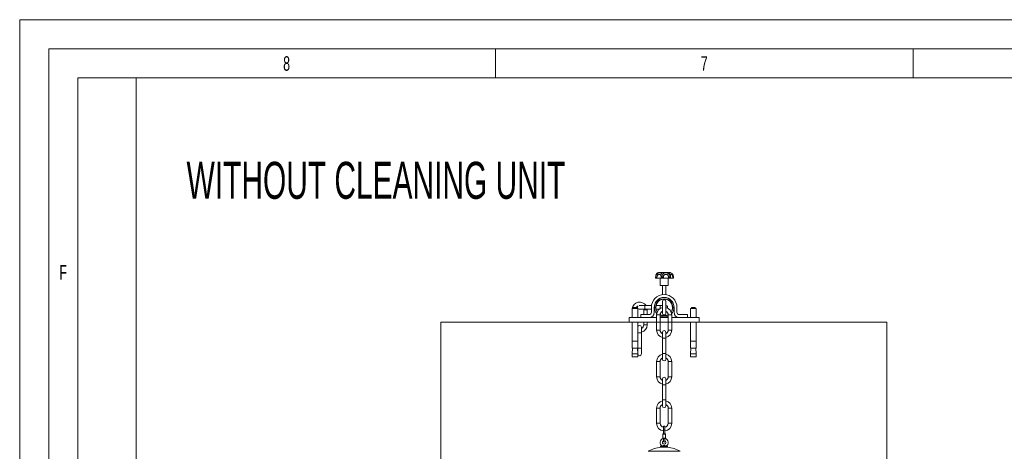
# Model space of a CAD drawing. Header units: millimetres. Extents: x 0 to 594, y 0 to 420.
# Tile 29 of 49: x 0 to 169, y 346 to 420. Entities that reach past the tile are written whole.
import ezdxf

# ---------------------------------------------------------------- set-up
doc = ezdxf.new("R2010")
doc.units = ezdxf.units.MM
doc.styles.add('SLDTEXTSTYLE0', font='TXT', dxfattribs={"width": 0.605})
doc.styles.add('SLDTEXTSTYLE1', font='TXT', dxfattribs={"width": 0.638186})

msp = doc.modelspace()

# ---------------------------------------------------------------- linework, layer by layer
at = {"color": 133, "linetype": 'Continuous', "lineweight": 0, "true_color": 0x71e1e1}
for p, q in [((594, 420.00007), (0, 420.00007)), ((0, 420.00007), (0, 0)), ((5, 415.00007), (5, 5)), ((589, 415.00007), (5, 415.00007)), ((81.75, 415.00007), (81.75, 410.00007)), ((153.5, 415.00007), (153.5, 410.00007)), ((10, 410.00007), (10, 343.3334)), ((81.75, 410.00007), (10, 410.00007)), ((20, 410.00007), (20, 10)), ((153.5, 410.00007), (81.75, 410.00007)), ((225.25, 410.00007), (153.5, 410.00007))]:
    msp.add_line(p, q, dxfattribs=at)
at = {"color": 7, "linetype": 'Continuous', "lineweight": 15}
for p, q in [((109.2589, 375.83242), (109.2589, 375.63242)), ((109.26493, 375.63242), (109.2589, 375.63242)), ((109.26493, 375.83242), (109.26493, 375.63242)), ((109.26589, 375.63242), (109.26493, 375.63242)), ((109.26716, 375.86372), (109.26529, 375.83261)), ((109.26589, 375.83242), (109.26589, 375.63242)), ((109.28319, 375.63242), (109.26589, 375.63242)), ((109.28319, 375.83242), (109.49125, 375.83242)), ((109.28319, 375.83242), (109.28319, 375.63242)), ((109.49125, 375.63242), (109.28319, 375.63242)), ((109.49125, 375.83242), (109.49125, 375.63242)), ((109.49125, 375.63242), (110.18726, 375.63242)), ((109.92223, 376.63242), (111.52223, 376.63242)), ((110.02223, 375.63242), (110.02223, 374.38242)), ((110.18726, 375.83242), (110.36793, 375.83242)), ((110.18726, 375.63242), (110.18726, 375.83242)), ((110.36793, 375.63242), (110.18726, 375.63242)), ((110.36793, 375.83242), (110.6052, 375.83242)), ((110.36793, 375.63242), (110.36793, 375.83242)), ((110.6052, 375.63242), (110.36793, 375.63242)), ((110.6052, 375.83242), (110.6052, 375.63242)), ((110.6052, 375.63242), (111.47239, 375.63242)), ((111.42223, 374.38242), (111.42223, 375.63242)), ((111.47239, 375.83242), (111.71947, 375.83242)), ((111.47239, 375.63242), (111.47239, 375.83242)), ((111.71947, 375.63242), (111.47239, 375.63242)), ((111.71947, 375.63242), (111.71947, 375.83242)), ((111.80798, 375.63242), (111.71947, 375.63242)), ((111.80585, 376.09694), (111.80578, 376.06993)), ((111.80798, 375.63242), (111.80798, 375.83242)), ((111.80798, 375.63242), (112.19263, 375.63242)), ((112.19263, 375.83242), (112.32006, 375.83242)), ((112.19263, 375.63242), (112.19263, 375.83242)), ((112.32006, 375.63242), (112.19263, 375.63242)), ((112.32006, 375.63242), (112.32006, 375.83242)), ((111.42223, 374.38242), (110.02223, 374.38242)), ((110.42223, 374.38242), (110.42223, 372.81187)), ((111.02223, 372.81187), (111.02223, 374.38242)), ((105.39723, 370.62242), (105.39723, 370.42242)), ((105.39723, 370.62242), (106.04723, 370.62242)), ((106.04723, 370.42242), (106.04723, 370.62242)), ((107.42223, 370.93242), (106.42223, 370.93242)), ((108.54278, 370.93242), (107.42223, 370.93242)), ((108.52223, 370.63242), (108.52223, 369.78242)), ((109.02223, 369.78242), (109.02223, 370.63242)), ((109.06415, 370.93242), (109.04891, 370.93242)), ((110.02223, 370.93242), (109.32917, 370.93242)), ((110.42223, 370.93242), (110.02143, 370.93242)), ((110.42223, 371.63242), (110.42223, 369.63242)), ((111.02223, 369.63242), (111.02223, 371.63242)), ((112.42223, 370.63242), (112.42223, 369.78242)), ((112.92223, 369.78242), (112.92223, 370.63242)), ((115.39723, 370.62242), (115.39723, 370.42242)), ((115.39723, 370.62242), (116.04723, 370.62242)), ((116.04723, 370.42242), (116.04723, 370.62242)), ((104.72223, 368.88242), (104.72223, 368.08242)), ((104.72223, 368.88242), (109.42223, 368.88242)), ((105.22223, 370.42242), (105.22223, 368.88242)), ((105.22223, 370.42242), (106.22223, 370.42242)), ((106.22223, 368.88242), (106.22223, 370.42242)), ((106.42223, 370.33242), (107.42223, 370.33242)), ((106.72223, 369.38242), (106.72223, 368.88242)), ((108.12223, 369.38242), (106.72223, 369.38242)), ((106.72223, 368.88242), (108.12223, 368.88242)), ((107.21505, 370.33242), (107.22223, 370.23242)), ((107.22223, 370.23242), (107.22223, 369.38242)), ((107.42223, 370.33242), (108.52223, 370.33242)), ((107.82223, 370.23242), (107.81838, 370.33242)), ((107.82223, 369.38242), (107.82223, 370.23242)), ((109.02223, 370.33242), (109.06415, 370.33242)), ((109.32917, 370.33242), (109.89157, 370.33242)), ((109.42223, 369.33242), (109.42223, 366.73242)), ((110.02223, 366.73242), (110.02223, 369.33242)), ((110.02223, 368.88242), (111.42223, 368.88242)), ((111.42223, 369.33242), (111.42223, 366.73242)), ((112.02223, 366.73242), (112.02223, 369.33242)), ((112.02223, 368.88242), (116.72223, 368.88242)), ((114.72223, 369.38242), (113.32223, 369.38242)), ((113.32223, 368.88242), (114.72223, 368.88242)), ((114.72223, 368.88242), (114.72223, 369.38242)), ((115.22223, 370.42242), (115.22223, 368.88242)), ((115.22223, 370.42242), (116.22223, 370.42242)), ((116.22223, 368.88242), (116.22223, 370.42242)), ((116.72223, 368.88242), (116.72223, 368.08242)), ((104.72223, 368.08242), (109.42223, 368.08242)), ((105.22223, 368.08242), (105.22223, 364.82242)), ((106.22223, 364.82242), (106.22223, 368.08242)), ((106.82223, 366.23242), (106.82223, 367.23242)), ((107.22223, 368.08242), (107.22223, 367.63241)), ((107.82223, 367.63241), (107.82223, 368.08242)), ((110.02223, 368.08242), (111.42223, 368.08242)), ((112.02223, 368.08242), (116.72223, 368.08242)), ((115.22223, 368.08242), (115.22223, 364.82242)), ((116.22223, 364.82242), (116.22223, 368.08242)), ((106.82223, 363.63242), (106.82223, 366.23242)), ((110.42223, 366.33242), (110.42223, 365.33162)), ((111.02223, 365.33322), (111.02223, 366.33242)), ((105.22223, 364.82242), (105.22223, 363.62242)), ((105.22223, 364.82242), (106.22223, 364.82242)), ((106.22223, 363.62242), (106.22223, 364.82242)), ((110.42223, 365.33242), (110.42223, 362.73242)), ((111.02223, 362.73242), (111.02223, 365.33242)), ((115.22223, 364.82242), (115.22223, 363.62242)), ((115.22223, 364.82242), (116.22223, 364.82242)), ((116.22223, 363.62242), (116.22223, 364.82242)), ((105.30298, 363.62242), (105.22223, 362.67242)), ((105.22223, 363.62242), (106.22223, 363.62242)), ((105.22223, 362.67242), (105.22223, 362.12242)), ((105.22223, 362.67242), (106.22223, 362.67242)), ((105.22223, 362.12242), (106.22223, 362.12242)), ((106.22223, 362.67242), (106.14148, 363.62242)), ((106.22223, 363.63242), (106.22223, 362.67242)), ((106.22223, 362.12242), (106.22223, 362.67242)), ((106.82223, 362.63242), (106.82223, 363.63242)), ((110.42223, 362.73242), (110.42223, 361.73242)), ((111.02223, 361.73242), (111.02223, 362.73242)), ((115.30298, 363.62242), (115.22223, 362.67242)), ((115.22223, 363.62242), (116.22223, 363.62242)), ((115.22223, 362.67242), (115.22223, 362.12242)), ((115.22223, 362.67242), (116.22223, 362.67242)), ((115.22223, 362.12242), (116.22223, 362.12242)), ((116.22223, 362.67242), (116.14148, 363.62242)), ((116.22223, 362.12242), (116.22223, 362.67242)), ((109.42223, 361.33242), (109.42223, 358.73242)), ((110.02223, 358.73242), (110.02223, 361.33242)), ((111.42223, 361.33242), (111.42223, 358.73242)), ((112.02223, 358.73242), (112.02223, 361.33242)), ((110.42223, 358.33242), (110.42223, 357.33162)), ((110.42223, 357.33242), (110.42223, 354.73242)), ((111.02223, 357.33322), (111.02223, 358.33242)), ((111.02223, 354.73242), (111.02223, 357.33242)), ((110.42223, 354.73242), (110.42223, 353.73242)), ((111.02223, 353.73242), (111.02223, 354.73242)), ((109.42223, 353.33242), (109.42223, 350.73242)), ((110.02223, 350.73242), (110.02223, 353.33242)), ((111.42223, 353.33242), (111.42223, 350.73242)), ((112.02223, 350.73242), (112.02223, 353.33242)), ((110.53723, 348.93242), (110.49723, 348.89242)), ((110.49723, 348.89242), (110.49723, 348.17242)), ((110.94723, 348.89242), (110.49723, 348.89242)), ((110.53723, 348.93242), (110.90723, 348.93242)), ((110.59723, 350.13242), (110.59723, 349.63242)), ((110.59723, 349.63242), (110.59723, 348.93242)), ((110.84723, 349.63242), (110.84723, 350.13242)), ((110.84723, 348.93242), (110.84723, 349.63242)), ((110.94723, 348.89242), (110.90723, 348.93242)), ((110.94723, 348.17242), (110.94723, 348.89242)), ((110.12223, 346.79242), (110.12223, 346.63242)), ((110.12223, 346.79242), (111.32223, 346.79242)), ((110.49723, 348.17242), (110.53723, 348.13242)), ((110.49723, 348.17242), (110.94723, 348.17242)), ((110.90723, 348.13242), (110.53723, 348.13242)), ((110.88993, 346.88242), (110.55452, 346.88242)), ((110.59723, 348.13242), (110.59723, 347.63242)), ((110.84723, 347.63242), (110.84723, 348.13242)), ((110.90723, 348.13242), (110.94723, 348.17242)), ((111.32223, 346.63242), (111.32223, 346.79242)), ((110.12223, 346.63242), (111.32223, 346.63242))]:
    msp.add_line(p, q, dxfattribs=at)
at = {"color": 8, "linetype": 'Continuous', "lineweight": 15}
for p, q in [((109.26493, 375.83242), (109.26589, 375.83242)), ((109.2659, 375.83242), (109.28319, 375.83242)), ((111.71947, 375.83242), (111.80798, 375.83242)), ((107.42223, 370.93242), (107.42223, 370.63242)), ((107.42223, 370.63242), (107.42223, 370.33242)), ((107.82223, 370.23242), (107.22223, 370.23242)), ((112.02223, 369.33242), (111.42223, 369.33242)), ((107.82223, 367.63242), (107.22223, 367.63242)), ((106.22223, 366.23242), (106.52223, 366.23242)), ((106.52223, 366.23242), (106.82223, 366.23242)), ((109.42223, 366.73242), (110.02223, 366.73242)), ((112.02223, 366.73242), (111.42223, 366.73242)), ((106.22223, 363.63242), (106.52223, 363.63242)), ((106.52223, 363.63242), (106.82223, 363.63242)), ((110.42223, 362.73242), (110.72223, 362.73242)), ((110.72223, 362.73242), (111.02223, 362.73242)), ((110.02223, 361.33242), (109.42223, 361.33242)), ((110.02223, 358.73242), (109.42223, 358.73242)), ((111.42223, 358.73242), (112.02223, 358.73242)), ((110.42223, 354.73242), (110.72223, 354.73242)), ((110.72223, 354.73242), (111.02223, 354.73242)), ((109.42223, 353.33242), (110.02223, 353.33242)), ((112.02223, 353.33242), (111.42223, 353.33242)), ((109.42223, 350.73242), (110.02223, 350.73242)), ((110.84723, 349.63242), (110.59723, 349.63242)), ((107.97223, 345.92556), (113.47223, 345.92556))]:
    msp.add_line(p, q, dxfattribs=at)
at = {"color": 7, "linetype": 'Continuous', "lineweight": 0}
for p, q in [((72.36, 368.08242), (148.99112, 368.08242)), ((72.36, 368.08242), (72.36, 249.45713)), ((148.99112, 368.08242), (148.99112, 249.45713))]:
    msp.add_line(p, q, dxfattribs=at)
at = {"color": 7, "linetype": 'Continuous', "lineweight": 15}
for centre, radius, start, end in [((109.92223, 375.83242), 0.8, 90, 113.576583), ((111.52223, 375.83242), 0.8, 24.7793416, 90), ((110.72223, 370.63242), 2.2, 0, 180), ((110.72223, 370.63242), 1.7, 0, 180), ((110.72223, 370.63242), 1.685, 90, 220.3967665), ((110.72223, 370.63242), 1.685, 319.6032335, 90), ((106.52223, 370.23242), 1.3, 32.5789704, 171.5958984), ((106.52223, 370.23242), 0.7, 113.1171441, 146.1415633), ((106.42223, 370.63242), 0.3, 125.6450495, 224.427004), ((110.72223, 370.63242), 1.475, 90, 214.5626955), ((110.72223, 370.63242), 1.425, 90, 213.2351816), ((110.72223, 369.33242), 1.3, 103.3423638, 180), ((110.72223, 371.63242), 0.3, 90, 180), ((110.72223, 370.63242), 1.475, 325.4373045, 90), ((110.72223, 370.63242), 1.425, 326.7648184, 90), ((110.72223, 371.63242), 0.3, 0, 90), ((111.02223, 370.63242), 0.3, 334.0107664, 90), ((110.72223, 369.33242), 1.3, 0, 76.6576362), ((106.42223, 370.63242), 0.3, 228.1896851, 270), ((108.12223, 369.78242), 0.9, 270, 0), ((108.12223, 369.78242), 0.4, 270, 0), ((110.72223, 369.33242), 0.7, 115.3769335, 179.9750452), ((110.72223, 370.63242), 1.475, 241.6683246, 298.3316754), ((110.72223, 370.63242), 1.685, 245.4535846, 294.5464154), ((110.72223, 370.63242), 1.425, 240.6876261, 299.3123739), ((110.72223, 369.63242), 0.3, 180, 270), ((110.72223, 369.63242), 0.3, 270, 0), ((110.72223, 369.33242), 0.7, 0, 64.6230665), ((113.32223, 369.78242), 0.9, 180, 270), ((113.32223, 369.78242), 0.4, 180, 270), ((106.52223, 367.23242), 0.3, 0, 180), ((106.52223, 367.63242), 1.3, 283.3423638, 0), ((106.52223, 367.63242), 0.7, 295.3769335, 359.9750452), ((110.72223, 366.73242), 1.3, 180, 256.6576362), ((110.72223, 366.73242), 0.7, 180, 244.6230665), ((110.72223, 366.33242), 0.3, 0, 180), ((110.72223, 366.73242), 0.7, 295.3769335, 360), ((110.72223, 366.73242), 1.3, 283.3423638, 360), ((106.52223, 362.63242), 0.3, 180, 0), ((110.72223, 361.33242), 1.3, 103.3423638, 180), ((110.72223, 361.33242), 1.3, 0.0046251, 76.6576362), ((110.72223, 361.33242), 0.7, 115.3769335, 180), ((110.72223, 361.73242), 0.3, 180, 0), ((110.72223, 361.33242), 0.7, 0, 64.6230665), ((110.72223, 358.73242), 1.3, 180, 256.6576362), ((110.72223, 358.73242), 0.7, 180, 244.6230665), ((110.72223, 358.33242), 0.3, 0, 180), ((110.72223, 358.73242), 0.7, 295.3769335, 0), ((110.72223, 358.73242), 1.3, 283.3423638, 0), ((110.72223, 353.33242), 1.3, 103.3423638, 180), ((110.72223, 353.33242), 0.7, 115.3769335, 180), ((110.72223, 353.73242), 0.3, 180, 0), ((110.72223, 353.33242), 1.3, 360, 76.6576362), ((110.72223, 353.33242), 0.7, 0, 64.6230665), ((110.72223, 350.73242), 1.3, 180, 264.4822656), ((110.72223, 350.73242), 0.7, 180, 259.7134394), ((110.72223, 350.13242), 0.125, 0, 180), ((110.72223, 350.73242), 1.3, 275.5177344, 0), ((110.72223, 350.73242), 0.7, 280.2865606, 359.9750452), ((110.72223, 347.43242), 0.7, 100.2865606, 246.1044913), ((110.72223, 347.43242), 0.3, 114.6243184, 0), ((110.72223, 347.63242), 0.125, 180, 0), ((110.72223, 347.43242), 0.7, 293.8955087, 79.7134394), ((110.72223, 347.43242), 0.3, 0, 65.3756816), ((110.72223, 341.16242), 5.5, 95.9870725, 120), ((110.72223, 341.16242), 5.5, 60, 84.0129275)]:
    msp.add_arc(centre, radius, start, end, dxfattribs=at)
for points, knots in [([(109.50864, 376.50134), (109.50884, 376.50155), (109.51009, 376.50281), (109.50302, 376.49582), (109.48735, 376.47968), (109.45579, 376.44314), (109.40987, 376.37856), (109.35809, 376.28292), (109.31151, 376.16171), (109.27976, 376.02395), (109.26486, 375.91156), (109.26737, 375.84745), (109.26797, 375.83234)], [0, 0, 0, 0, 0.006159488, 0.038290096, 0.100577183, 0.214078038, 0.346812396, 0.495820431, 0.649634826, 0.801177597, 0.953168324, 1, 1, 1, 1]), ([(109.34621, 376.16441), (109.34598, 376.16386), (109.31406, 376.08599), (109.28703, 375.9733), (109.28395, 375.86041), (109.28319, 375.83242)], [0, 0, 0, 0, 0.005304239, 0.753391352, 1, 1, 1, 1]), ([(109.34621, 376.16441), (109.38124, 376.2197), (109.45635, 376.33827), (109.63603, 376.47308), (109.84087, 376.55056), (109.99356, 376.56809), (110.12114, 376.56184), (110.1907, 376.53831), (110.26489, 376.48142), (110.32072, 376.40596), (110.36256, 376.28283), (110.37835, 376.19332), (110.38345, 376.16441)], [0, 0, 0, 0, 0.112946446, 0.242170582, 0.383709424, 0.49951803, 0.542068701, 0.679357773, 0.703379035, 0.820487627, 0.942015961, 1, 1, 1, 1]), ([(110.18726, 375.83242), (110.18605, 375.87897), (110.18369, 375.9699), (110.16315, 376.09322), (110.12624, 376.19106), (110.05997, 376.26547), (109.95284, 376.2964), (109.81485, 376.28796), (109.68241, 376.23515), (109.58085, 376.14033), (109.51651, 376.01789), (109.49322, 375.90971), (109.49165, 375.84789), (109.49125, 375.83242)], [0, 0, 0, 0, 0.094746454, 0.185057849, 0.268002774, 0.347818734, 0.466930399, 0.589552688, 0.689570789, 0.777061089, 0.873820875, 0.968427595, 1, 1, 1, 1]), ([(109.60174, 376.56465), (109.59753, 376.56306), (109.58096, 376.55682), (109.5579, 376.54234), (109.53561, 376.52601), (109.5242, 376.51624), (109.51799, 376.51064), (109.51145, 376.50445), (109.50543, 376.4986), (109.49908, 376.49172), (109.4958, 376.48816)], [0, 0, 0, 0, 0.063792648, 0.251073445, 0.386561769, 0.456510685, 0.51418093, 0.600394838, 0.793579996, 1, 1, 1, 1]), ([(110.36793, 375.83242), (110.36937, 375.91531), (110.37134, 376.02894), (110.38053, 376.13548), (110.38339, 376.16386), (110.38345, 376.16441)], [0, 0, 0, 0, 0.72559833, 0.994698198, 1, 1, 1, 1]), ([(110.38345, 376.16441), (110.40762, 376.2197), (110.45943, 376.33827), (110.59356, 376.47308), (110.76667, 376.55056), (110.92998, 376.56809), (111.09807, 376.56184), (111.2167, 376.53831), (111.36487, 376.48142), (111.49454, 376.40596), (111.6113, 376.28283), (111.66005, 376.19332), (111.6758, 376.16441)], [0, 0, 0, 0, 0.11294643, 0.242170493, 0.383709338, 0.499518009, 0.542068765, 0.679357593, 0.703379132, 0.820487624, 0.942015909, 1, 1, 1, 1]), ([(111.47239, 375.83242), (111.46921, 375.87897), (111.46302, 375.9699), (111.41309, 376.09322), (111.33529, 376.19106), (111.21613, 376.26547), (111.0579, 376.2964), (110.89416, 376.28796), (110.76279, 376.23515), (110.67464, 376.14033), (110.62404, 376.01789), (110.60667, 375.90971), (110.60549, 375.84789), (110.6052, 375.83242)], [0, 0, 0, 0, 0.094746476, 0.185057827, 0.268002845, 0.347818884, 0.466930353, 0.589552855, 0.689570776, 0.777061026, 0.873820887, 0.968427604, 1, 1, 1, 1]), ([(111.6758, 376.16441), (111.6709, 376.2197), (111.66041, 376.33827), (111.64798, 376.47308), (111.659, 376.55056), (111.70996, 376.56809), (111.79199, 376.56184), (111.87035, 376.53831), (111.98093, 376.48142), (112.0868, 376.40596), (112.19056, 376.28283), (112.23555, 376.19332), (112.25009, 376.16441)], [0, 0, 0, 0, 0.112946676, 0.242170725, 0.38370932, 0.499517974, 0.54206897, 0.679357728, 0.703379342, 0.820487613, 0.942015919, 1, 1, 1, 1]), ([(111.71947, 375.83242), (111.71542, 375.91531), (111.70988, 376.02894), (111.68401, 376.13548), (111.67595, 376.16386), (111.6758, 376.16441)], [0, 0, 0, 0, 0.725598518, 0.994698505, 1, 1, 1, 1]), ([(111.79547, 375.83242), (111.79541, 375.8645), (111.79529, 375.93004), (111.79367, 376.01415), (111.79382, 376.05654), (111.79388, 376.07268)], [0, 0, 0, 0, 0.372376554, 0.76096739, 1, 1, 1, 1]), ([(111.80783, 375.83242), (111.80772, 375.86541), (111.8075, 375.93251), (111.80575, 376.02085), (111.80471, 376.07913), (111.80522, 376.09627), (111.80524, 376.09693)], [0, 0, 0, 0, 0.339839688, 0.691371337, 0.98813397, 1, 1, 1, 1]), ([(112.31997, 375.83242), (112.31348, 375.91531), (112.3046, 376.02894), (112.26316, 376.13548), (112.25025, 376.16386), (112.25, 376.16441)], [0, 0, 0, 0, 0.725598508, 0.994698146, 1, 1, 1, 1]), ([(112.32006, 375.83242), (112.31358, 375.91531), (112.3047, 376.02894), (112.26325, 376.13548), (112.25034, 376.16386), (112.25009, 376.16441)], [0, 0, 0, 0, 0.7255984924, 0.99469819, 1, 1, 1, 1]), ([(110.55452, 346.88242), (110.54675, 346.86901), (110.52961, 346.83944), (110.49966, 346.8059), (110.47619, 346.78226), (110.47415, 346.7804), (110.47324, 346.77956)], [0, 0, 0, 0, 0.21272805, 0.468925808, 0.7622161, 1, 1, 1, 1]), ([(110.55452, 346.88242), (110.59384, 346.90102), (110.64744, 346.92638), (110.70649, 346.93115), (110.72223, 346.93242)], [0, 0, 0, 0, 0.73351855, 1, 1, 1, 1]), ([(110.72223, 346.93242), (110.7481, 346.92912), (110.80706, 346.9216), (110.86014, 346.8965), (110.88993, 346.88242)], [0, 0, 0, 0, 0.438806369, 1, 1, 1, 1]), ([(110.97121, 346.77956), (110.97154, 346.77925), (110.97414, 346.77674), (110.96366, 346.78665), (110.94161, 346.8094), (110.91251, 346.84246), (110.89626, 346.87122), (110.88993, 346.88242)], [0, 0, 0, 0, 0.036901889, 0.29114946, 0.54736413, 0.823814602, 1, 1, 1, 1])]:
    msp.add_open_spline(points, degree=3, knots=knots, dxfattribs=at)
at = {"color": 8, "linetype": 'Continuous', "lineweight": 15}
for points, knots in [([(109.60216, 376.56558), (109.60218, 376.5656), (109.60559, 376.56817), (109.59164, 376.55783), (109.56523, 376.53852), (109.50914, 376.4813), (109.44931, 376.40601), (109.38465, 376.28282), (109.35559, 376.19332), (109.34621, 376.16441)], [0, 0, 0, 0, 0.000563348, 0.085534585, 0.359693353, 0.407663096, 0.641522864, 0.884208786, 1, 1, 1, 1]), ([(112.19263, 375.83242), (112.18988, 375.87897), (112.18451, 375.9699), (112.14279, 376.09322), (112.08268, 376.19105), (112.00037, 376.26548), (111.91023, 376.29629), (111.8439, 376.28833), (111.8129, 376.23411), (111.8055, 376.16418), (111.80577, 376.11134), (111.80585, 376.09694)], [0, 0, 0, 0, 0.116997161, 0.228517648, 0.33094178, 0.429502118, 0.576586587, 0.728005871, 0.851512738, 0.959549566, 1, 1, 1, 1]), ([(110.02223, 370.93033), (110.02223, 370.93108), (110.02223, 370.94002), (110.02223, 370.9138), (110.02223, 370.85087), (110.02223, 370.75001), (110.02223, 370.67162), (110.02223, 370.63242)], [0, 0, 0, 0, 0.022346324, 0.266757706, 0.511172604, 0.755588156, 1, 1, 1, 1]), ([(110.02223, 370.63242), (110.02223, 370.59269), (110.02223, 370.51372), (110.02223, 370.45213), (110.02223, 370.42153)], [0, 0, 0, 0, 0.503197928, 1, 1, 1, 1]), ([(109.42223, 369.33242), (109.42674, 369.33242), (109.43576, 369.33242), (109.50513, 369.33242), (109.6043, 369.33242), (109.72223, 369.33242), (109.84016, 369.33242), (109.93932, 369.33242), (110.0087, 369.33242), (110.01772, 369.33242), (110.02223, 369.33242)], [0, 0, 0, 0, 0.124999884, 0.249998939, 0.374999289, 0.500000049, 0.625000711, 0.750001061, 0.875000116, 1, 1, 1, 1]), ([(110.42432, 365.33242), (110.42357, 365.33242), (110.41463, 365.33242), (110.44084, 365.33242), (110.50377, 365.33242), (110.60463, 365.33242), (110.68303, 365.33242), (110.72223, 365.33242)], [0, 0, 0, 0, 0.022352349, 0.266763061, 0.511177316, 0.75558887, 1, 1, 1, 1]), ([(110.72223, 365.33242), (110.76143, 365.33242), (110.83982, 365.33242), (110.94068, 365.33242), (111.00361, 365.33242), (111.02983, 365.33242), (111.02089, 365.33242), (111.02014, 365.33242)], [0, 0, 0, 0, 0.24441113, 0.488822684, 0.733236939, 0.977647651, 1, 1, 1, 1]), ([(111.42223, 361.33242), (111.42674, 361.33242), (111.43576, 361.33242), (111.50513, 361.33242), (111.6043, 361.33242), (111.72223, 361.33242), (111.84016, 361.33242), (111.93932, 361.33242), (112.0087, 361.33242), (112.01772, 361.33242), (112.02223, 361.33242)], [0, 0, 0, 0, 0.124999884, 0.249998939, 0.374999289, 0.499999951, 0.625000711, 0.750001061, 0.875000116, 1, 1, 1, 1]), ([(110.42432, 357.33242), (110.42357, 357.33242), (110.41463, 357.33242), (110.44084, 357.33242), (110.50377, 357.33242), (110.60463, 357.33242), (110.68303, 357.33242), (110.72223, 357.33242)], [0, 0, 0, 0, 0.022352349, 0.266763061, 0.511177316, 0.75558887, 1, 1, 1, 1]), ([(110.72223, 357.33242), (110.76143, 357.33242), (110.83982, 357.33242), (110.94068, 357.33242), (111.00361, 357.33242), (111.02983, 357.33242), (111.02089, 357.33242), (111.02014, 357.33242)], [0, 0, 0, 0, 0.24441113, 0.488822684, 0.733236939, 0.977647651, 1, 1, 1, 1]), ([(112.02223, 350.73242), (112.01772, 350.73242), (112.0087, 350.73242), (111.93932, 350.73242), (111.84016, 350.73242), (111.72223, 350.73242), (111.6043, 350.73242), (111.50513, 350.73242), (111.43576, 350.73242), (111.42674, 350.73242), (111.42223, 350.73242)], [0, 0, 0, 0, 0.124999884, 0.249998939, 0.374999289, 0.500000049, 0.625000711, 0.750001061, 0.875000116, 1, 1, 1, 1])]:
    msp.add_open_spline(points, degree=3, knots=knots, dxfattribs=at)

# ---------------------------------------------------------------- texts
at = {"color": 254, "linetype": 'Continuous', "lineweight": 0, "true_color": 0xe8e8e8, "char_height": 2.50001, "attachment_point": 2, "style": 'SLDTEXTSTYLE1'}
for s, insert in [('8', (45.85701, 413.7348)), ('7', (117.60701, 413.7348)), ('F', (7.4654, 377.90147))]:
    msp.add_mtext(s, dxfattribs=dict(at, insert=insert))
at = {"color": 7, "linetype": 'Continuous', "lineweight": 0, "insert": (28.67298, 395.6091), "char_height": 6.35, "attachment_point": 1, "style": 'SLDTEXTSTYLE0'}
msp.add_mtext('WITHOUT CLEANING UNIT', dxfattribs=at)

doc.saveas('drawing.dxf')
